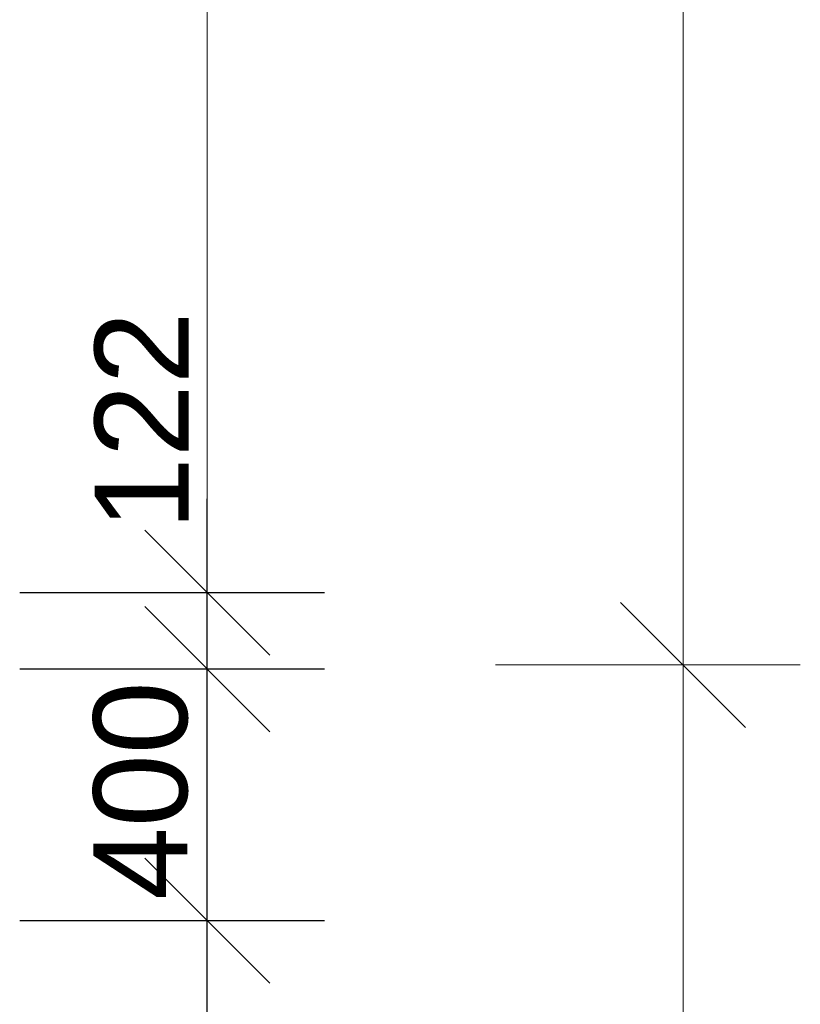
# Model space of a CAD drawing. Header units: millimetres. Extents: x -24674 to 2959, y -2688 to 20653.
# Tile 125 of 161: x 1188 to 2436, y 7390 to 8965. Entities that reach past the tile are written whole.
import ezdxf

# ---------------------------------------------------------------- set-up
doc = ezdxf.new("R2010")
doc.units = ezdxf.units.MM
doc.header["$MEASUREMENT"] = 0
doc.layers.add('9._POHLED ZÁPADNÍ_1_Kóty - SP', color=7, linetype='Continuous')
doc.layers.add('9._POHLED ZÁPADNÍ_1_Nové_Kóty - SP', color=7, linetype='Continuous')
doc.styles.add('GENEROVANÝ_STYL_2', font='txt')

msp = doc.modelspace()

# ---------------------------------------------------------------- linework, layer by layer
at = {"layer": '9._POHLED ZÁPADNÍ_1_Kóty - SP', "color": 154, "linetype": 'Continuous', "lineweight": 13}
for p, q in [((2248.6, 7933.1), (2248.6, 18117.3)), ((1488.1, 8048.6), (1488.1, 11472.8)), ((1388.1, 8148.6), (1588.1, 7948.6)), ((1675.6, 8048.6), (1188.1, 8048.6)), ((1488.1, 7898.6), (1488.1, 8048.6)), ((2148.6, 8033.1), (2348.6, 7833.1)), ((2436.1, 7933.1), (1948.6, 7933.1)), ((2248.6, 351.5), (2248.6, 7933.1))]:
    msp.add_line(p, q, dxfattribs=at)
at = {"layer": '9._POHLED ZÁPADNÍ_1_Nové_Kóty - SP', "color": 1, "linetype": 'Continuous', "lineweight": 25}
for p, q in [((1488.1, 8048.6), (1488.1, 8198.6)), ((1388.1, 8148.6), (1588.1, 7948.6)), ((1675.6, 8048.6), (1188.1, 8048.6)), ((1488.1, 7926.3), (1488.1, 8048.6)), ((1588.1, 7826.3), (1388.1, 8026.3)), ((1675.6, 7926.3), (1188.1, 7926.3)), ((1488.1, 7524.2), (1488.1, 7926.3)), ((1388.1, 7624.2), (1588.1, 7424.2)), ((1675.6, 7524.2), (1188.1, 7524.2)), ((1488.1, 754.5), (1488.1, 7524.2))]:
    msp.add_line(p, q, dxfattribs=at)

# ---------------------------------------------------------------- texts
at = {"layer": '9._POHLED ZÁPADNÍ_1_Kóty - SP', "color": 1, "linetype": 'Continuous', "lineweight": 25, "char_height": 150, "width": 341.487, "attachment_point": 7, "rotation": 90, "style": 'GENEROVANÝ_STYL_2'}
for s, insert in [('\\A1;{\\pql;\\fArial|b0|i0|c0|p38;122}', (1458.1, 8148.6)), ('\\A1;{\\pql;\\fArial|b0|i0|c0|p38;400}', (1458.1, 7557.3))]:
    msp.add_mtext(s, dxfattribs=dict(at, insert=insert))

doc.saveas('drawing.dxf')
